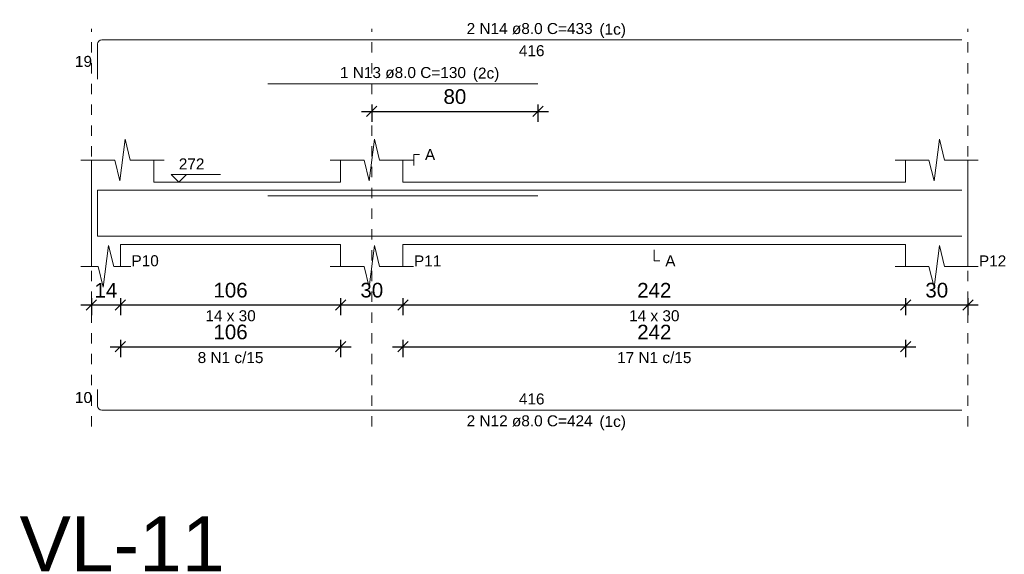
# Model space of a CAD drawing. Header units: millimetres. Extents: x 337 to 526, y -381 to -65.
# Tile 20 of 104: x 382.68 to 392.16, y -353.54 to -348.4. Entities that reach past the tile are written whole.
import ezdxf

# ---------------------------------------------------------------- set-up
doc = ezdxf.new("R2010")
doc.units = ezdxf.units.MM
doc.header["$MEASUREMENT"] = 0
doc.linetypes.add('Dashed', pattern=[0.75, 0.5, -0.25])
doc.layers.get('0').update_dxf_attribs({"lineweight": 5})
for name, color, linetype, lineweight in [('Descrição da armadura', 7, 'Continuous', 5), ('DT-Barras na forma', 1, 'Continuous', 20), ('DT-Barras rebatidas', 1, 'Continuous', 20), ('DT-Cotas', 7, 'Continuous', 5), ('DT-Forma', 5, 'Continuous', 5), ('DT-Pontilhado', 7, 'Dashed', 5), ('DT-Textos', 7, 'Continuous', 5), ('DT-Título', 102, 'Continuous', 20), ('Textos armaduras', 7, 'Continuous', 5)]:
    doc.layers.add(name, color=color, linetype=linetype, lineweight=lineweight)
doc.styles.add('Arial', font='arial.ttf')
doc.dimstyles.new('UM_50.000000', dxfattribs={"dimtxt": 0.18, "dimasz": 0.1, "dimexe": 0.1, "dimexo": 0.2, "dimgap": 0, "dimtad": 1, "dimtih": 1, "dimtoh": 1, "dimdec": 1, "dimlfac": 50, "dimzin": 0, "dimdsep": 46, "dimtxsty": 'Standard', "dimcen": 0.09, "dimdle": 0.1, "dimadec": 1, "dimazin": 2, "dimtfac": 1, "dimtdec": 4, "dimtofl": 0, "dimtmove": 0, "dimatfit": 3, "dimfxl": 1, "dimtolj": 1, "dimarcsym": 0})

# ---------------------------------------------------------------- blocks, each defined once
blk = doc.blocks.new('_Oblique')
at = {"color": 0, "linetype": 'ByBlock', "lineweight": -2}
blk.add_line((-0.5, -0.5), (0.5, 0.5), dxfattribs=at)
blk = doc.blocks.new('*D689')
at = {"layer": 'Defpoints', "color": 0, "transparency": 16777216}
for p in [(383.3694, -350.8767), (383.6494, -350.8767), (383.6494, -351.1415)]:
    blk.add_point(p, dxfattribs=at)
at = {"layer": 'DT-Cotas', "color": 0, "lineweight": -2, "transparency": 16777216}
for p, q in [((383.2694, -351.1415), (383.7494, -351.1415)), ((383.3694, -351.0767), (383.3694, -351.2415)), ((383.6494, -351.0767), (383.6494, -351.2415))]:
    blk.add_line(p, q, dxfattribs=at)
at = {"layer": 'DT-Cotas', "color": 0, "lineweight": -2, "transparency": 16777216, "xscale": 0.1, "yscale": 0.1, "zscale": 0.1, "rotation": 180}
blk.add_blockref('_Oblique', (383.3694, -351.1415), dxfattribs=at)
at = {"layer": 'DT-Cotas', "color": 0, "lineweight": -2, "transparency": 16777216, "xscale": 0.1, "yscale": 0.1, "zscale": 0.1}
blk.add_blockref('_Oblique', (383.6494, -351.1415), dxfattribs=at)
at = {"layer": 'DT-Cotas', "color": 7, "transparency": 16777216, "insert": (383.5094, -351.0003), "char_height": 0.1412, "attachment_point": 5, "rotation": 0.00573, "style": 'Arial'}
blk.add_mtext('\\A1;14', dxfattribs=at)
blk = doc.blocks.new('*D690')
at = {"layer": 'Defpoints', "color": 0, "transparency": 16777216}
for p in [(383.6494, -350.8767), (385.7696, -350.8767), (385.7696, -351.1415)]:
    blk.add_point(p, dxfattribs=at)
at = {"layer": 'DT-Cotas', "color": 0, "lineweight": -2, "transparency": 16777216}
for p, q in [((383.5494, -351.1415), (385.8696, -351.1415)), ((383.6494, -351.0767), (383.6494, -351.2415)), ((385.7696, -351.0767), (385.7696, -351.2415))]:
    blk.add_line(p, q, dxfattribs=at)
at = {"layer": 'DT-Cotas', "color": 0, "lineweight": -2, "transparency": 16777216, "xscale": 0.1, "yscale": 0.1, "zscale": 0.1, "rotation": 180}
blk.add_blockref('_Oblique', (383.6494, -351.1415), dxfattribs=at)
at = {"layer": 'DT-Cotas', "color": 0, "lineweight": -2, "transparency": 16777216, "xscale": 0.1, "yscale": 0.1, "zscale": 0.1}
blk.add_blockref('_Oblique', (385.7696, -351.1415), dxfattribs=at)
at = {"layer": 'DT-Cotas', "color": 7, "transparency": 16777216, "insert": (384.7095, -351.0003), "char_height": 0.1412, "attachment_point": 5, "rotation": 0.00573, "style": 'Arial'}
blk.add_mtext('\\A1;106', dxfattribs=at)
blk = doc.blocks.new('*D691')
at = {"layer": 'Defpoints', "color": 0, "transparency": 16777216}
for p in [(385.7696, -350.8767), (386.3696, -350.8767), (386.3696, -351.1415)]:
    blk.add_point(p, dxfattribs=at)
at = {"layer": 'DT-Cotas', "color": 0, "lineweight": -2, "transparency": 16777216}
for p, q in [((385.6696, -351.1415), (386.4696, -351.1415)), ((385.7696, -351.0767), (385.7696, -351.2415)), ((386.3696, -351.0767), (386.3696, -351.2415))]:
    blk.add_line(p, q, dxfattribs=at)
at = {"layer": 'DT-Cotas', "color": 0, "lineweight": -2, "transparency": 16777216, "xscale": 0.1, "yscale": 0.1, "zscale": 0.1, "rotation": 180}
blk.add_blockref('_Oblique', (385.7696, -351.1415), dxfattribs=at)
at = {"layer": 'DT-Cotas', "color": 0, "lineweight": -2, "transparency": 16777216, "xscale": 0.1, "yscale": 0.1, "zscale": 0.1}
blk.add_blockref('_Oblique', (386.3696, -351.1415), dxfattribs=at)
at = {"layer": 'DT-Cotas', "color": 7, "transparency": 16777216, "insert": (386.0696, -351.0003), "char_height": 0.1412, "attachment_point": 5, "rotation": 0.00573, "style": 'Arial'}
blk.add_mtext('\\A1;30', dxfattribs=at)
blk = doc.blocks.new('*D692')
at = {"layer": 'Defpoints', "color": 0, "transparency": 16777216}
for p in [(386.3696, -350.8767), (391.2094, -350.8767), (391.2094, -351.1415)]:
    blk.add_point(p, dxfattribs=at)
at = {"layer": 'DT-Cotas', "color": 0, "lineweight": -2, "transparency": 16777216}
for p, q in [((386.2696, -351.1415), (391.3094, -351.1415)), ((386.3696, -351.0767), (386.3696, -351.2415)), ((391.2094, -351.0767), (391.2094, -351.2415))]:
    blk.add_line(p, q, dxfattribs=at)
at = {"layer": 'DT-Cotas', "color": 0, "lineweight": -2, "transparency": 16777216, "xscale": 0.1, "yscale": 0.1, "zscale": 0.1, "rotation": 180}
blk.add_blockref('_Oblique', (386.3696, -351.1415), dxfattribs=at)
at = {"layer": 'DT-Cotas', "color": 0, "lineweight": -2, "transparency": 16777216, "xscale": 0.1, "yscale": 0.1, "zscale": 0.1}
blk.add_blockref('_Oblique', (391.2094, -351.1415), dxfattribs=at)
at = {"layer": 'DT-Cotas', "color": 7, "transparency": 16777216, "insert": (388.7895, -351.0003), "char_height": 0.1412, "attachment_point": 5, "rotation": 0.00573, "style": 'Arial'}
blk.add_mtext('\\A1;242', dxfattribs=at)
blk = doc.blocks.new('*D693')
at = {"layer": 'Defpoints', "color": 0, "transparency": 16777216}
for p in [(391.2094, -350.8767), (391.8094, -350.8767), (391.8094, -351.1415)]:
    blk.add_point(p, dxfattribs=at)
at = {"layer": 'DT-Cotas', "color": 0, "lineweight": -2, "transparency": 16777216}
for p, q in [((391.1094, -351.1415), (391.9094, -351.1415)), ((391.2094, -351.0767), (391.2094, -351.2415)), ((391.8094, -351.0767), (391.8094, -351.2415))]:
    blk.add_line(p, q, dxfattribs=at)
at = {"layer": 'DT-Cotas', "color": 0, "lineweight": -2, "transparency": 16777216, "xscale": 0.1, "yscale": 0.1, "zscale": 0.1, "rotation": 180}
blk.add_blockref('_Oblique', (391.2094, -351.1415), dxfattribs=at)
at = {"layer": 'DT-Cotas', "color": 0, "lineweight": -2, "transparency": 16777216, "xscale": 0.1, "yscale": 0.1, "zscale": 0.1}
blk.add_blockref('_Oblique', (391.8094, -351.1415), dxfattribs=at)
at = {"layer": 'DT-Cotas', "color": 7, "transparency": 16777216, "insert": (391.5094, -351.0003), "char_height": 0.1412, "attachment_point": 5, "rotation": 0.00573, "style": 'Arial'}
blk.add_mtext('\\A1;30', dxfattribs=at)
blk = doc.blocks.new('*D694')
at = {"layer": 'Defpoints', "color": 0, "transparency": 16777216}
for p in [(383.6494, -351.2792), (385.7696, -351.2792), (385.7696, -351.5439)]:
    blk.add_point(p, dxfattribs=at)
at = {"layer": 'DT-Cotas', "color": 0, "lineweight": -2, "transparency": 16777216}
for p, q in [((383.5494, -351.5439), (385.8696, -351.5439)), ((383.6494, -351.4792), (383.6494, -351.6439)), ((385.7696, -351.4792), (385.7696, -351.6439))]:
    blk.add_line(p, q, dxfattribs=at)
at = {"layer": 'DT-Cotas', "color": 0, "lineweight": -2, "transparency": 16777216, "xscale": 0.1, "yscale": 0.1, "zscale": 0.1, "rotation": 180}
blk.add_blockref('_Oblique', (383.6494, -351.5439), dxfattribs=at)
at = {"layer": 'DT-Cotas', "color": 0, "lineweight": -2, "transparency": 16777216, "xscale": 0.1, "yscale": 0.1, "zscale": 0.1}
blk.add_blockref('_Oblique', (385.7696, -351.5439), dxfattribs=at)
at = {"layer": 'DT-Cotas', "color": 7, "transparency": 16777216, "insert": (384.7095, -351.4027), "char_height": 0.1412, "attachment_point": 5, "rotation": 0.00573, "style": 'Arial'}
blk.add_mtext('\\A1;106', dxfattribs=at)
blk = doc.blocks.new('*D695')
at = {"layer": 'Defpoints', "color": 0, "transparency": 16777216}
for p in [(386.3696, -351.2792), (391.2094, -351.2792), (391.2094, -351.5439)]:
    blk.add_point(p, dxfattribs=at)
at = {"layer": 'DT-Cotas', "color": 0, "lineweight": -2, "transparency": 16777216}
for p, q in [((386.2696, -351.5439), (391.3094, -351.5439)), ((386.3696, -351.4792), (386.3696, -351.6439)), ((391.2094, -351.4792), (391.2094, -351.6439))]:
    blk.add_line(p, q, dxfattribs=at)
at = {"layer": 'DT-Cotas', "color": 0, "lineweight": -2, "transparency": 16777216, "xscale": 0.1, "yscale": 0.1, "zscale": 0.1, "rotation": 180}
blk.add_blockref('_Oblique', (386.3696, -351.5439), dxfattribs=at)
at = {"layer": 'DT-Cotas', "color": 0, "lineweight": -2, "transparency": 16777216, "xscale": 0.1, "yscale": 0.1, "zscale": 0.1}
blk.add_blockref('_Oblique', (391.2094, -351.5439), dxfattribs=at)
at = {"layer": 'DT-Cotas', "color": 7, "transparency": 16777216, "insert": (388.7895, -351.4027), "char_height": 0.1412, "attachment_point": 5, "rotation": 0.00573, "style": 'Arial'}
blk.add_mtext('\\A1;242', dxfattribs=at)
blk = doc.blocks.new('*D696')
at = {"layer": 'Defpoints', "color": 0, "transparency": 16777216}
for p in [(386.0696, -349.0133), (387.6696, -349.0133), (387.6696, -349.2781)]:
    blk.add_point(p, dxfattribs=at)
at = {"layer": 'DT-Cotas', "color": 0, "lineweight": -2, "transparency": 16777216}
for p, q in [((386.0696, -349.2133), (386.0696, -349.3781)), ((387.6696, -349.2133), (387.6696, -349.3781)), ((385.9696, -349.2781), (387.7696, -349.2781))]:
    blk.add_line(p, q, dxfattribs=at)
at = {"layer": 'DT-Cotas', "color": 0, "lineweight": -2, "transparency": 16777216, "xscale": 0.1, "yscale": 0.1, "zscale": 0.1, "rotation": 180}
blk.add_blockref('_Oblique', (386.0696, -349.2781), dxfattribs=at)
at = {"layer": 'DT-Cotas', "color": 0, "lineweight": -2, "transparency": 16777216, "xscale": 0.1, "yscale": 0.1, "zscale": 0.1}
blk.add_blockref('_Oblique', (387.6696, -349.2781), dxfattribs=at)
at = {"layer": 'DT-Cotas', "color": 7, "transparency": 16777216, "insert": (386.8696, -349.1369), "char_height": 0.1412, "attachment_point": 5, "rotation": 0.00573, "style": 'Arial'}
blk.add_mtext('\\A1;80', dxfattribs=at)

msp = doc.modelspace()

# ---------------------------------------------------------------- linework, layer by layer
at = {"layer": 'DT-Barras na forma'}
for points in [[(383.4294, -350.4147), (383.4294, -350.037), (391.7494, -350.037)], [(385.0696, -350.093), (387.6696, -350.093)], [(383.4294, -350.281), (383.4294, -350.481), (391.7494, -350.481)]]:
    msp.add_lwpolyline(points, dxfattribs=at)
at = {"layer": 'DT-Barras rebatidas'}
for p, q in [((383.4694, -348.5897), (391.7494, -348.5897)), ((383.4294, -348.9674), (383.4294, -348.6297)), ((385.0696, -349.0133), (387.6696, -349.0133)), ((383.4294, -351.9543), (383.4294, -352.1143)), ((383.4694, -352.1543), (391.7494, -352.1543))]:
    msp.add_line(p, q, dxfattribs=at)
for centre, start, end in [((383.4694, -348.6297), 90, 180), ((383.4694, -352.1143), 180, 270)]:
    msp.add_arc(centre, 0.04, start, end, dxfattribs=at)
at = {"layer": 'DT-Forma'}
for p, q in [((383.6444, -349.9472), (383.6944, -349.5472)), ((383.6944, -349.5472), (383.7444, -349.7472)), ((386.0446, -349.9472), (386.0946, -349.5472)), ((386.0946, -349.5472), (386.1446, -349.7472)), ((391.4844, -349.9472), (391.5344, -349.5472)), ((391.5344, -349.5472), (391.5844, -349.7472)), ((383.2694, -349.7472), (383.5944, -349.7472)), ((383.3694, -349.959), (383.3694, -349.7472)), ((383.5944, -349.7472), (383.6444, -349.9472)), ((383.7444, -349.7472), (384.0694, -349.7472)), ((383.9694, -349.7472), (383.9694, -349.959)), ((385.6696, -349.7472), (385.9946, -349.7472)), ((385.7696, -349.959), (385.7696, -349.7472)), ((385.9946, -349.7472), (386.0446, -349.9472)), ((386.1446, -349.7472), (386.4696, -349.7472)), ((386.3696, -349.7472), (386.3696, -349.959)), ((391.1094, -349.7472), (391.4344, -349.7472)), ((391.2094, -349.959), (391.2094, -349.7472)), ((391.4344, -349.7472), (391.4844, -349.9472)), ((391.5844, -349.7472), (391.9094, -349.7472)), ((391.8094, -349.7472), (391.8094, -349.959)), ((383.9694, -349.959), (385.7696, -349.959)), ((386.3696, -349.959), (391.2094, -349.959)), ((383.3694, -350.559), (383.3694, -350.7708)), ((383.4844, -350.9708), (383.5344, -350.5708)), ((383.5344, -350.5708), (383.5844, -350.7708)), ((383.6494, -350.7708), (383.6494, -350.559)), ((383.6494, -350.559), (385.7696, -350.559)), ((385.7696, -350.559), (385.7696, -350.7708)), ((386.0446, -350.9708), (386.0946, -350.5708)), ((386.0946, -350.5708), (386.1446, -350.7708)), ((386.3696, -350.7708), (386.3696, -350.559)), ((386.3696, -350.559), (391.2094, -350.559)), ((391.2094, -350.559), (391.2094, -350.7708)), ((391.4844, -350.9708), (391.5344, -350.5708)), ((391.5344, -350.5708), (391.5844, -350.7708)), ((391.8094, -350.7708), (391.8094, -350.559)), ((383.2694, -350.7708), (383.4344, -350.7708)), ((383.4344, -350.7708), (383.4844, -350.9708)), ((383.5844, -350.7708), (383.7494, -350.7708)), ((385.6696, -350.7708), (385.9946, -350.7708)), ((385.9946, -350.7708), (386.0446, -350.9708)), ((386.1446, -350.7708), (386.4696, -350.7708)), ((391.1094, -350.7708), (391.4344, -350.7708)), ((391.4344, -350.7708), (391.4844, -350.9708)), ((391.5844, -350.7708), (391.9094, -350.7708))]:
    msp.add_line(p, q, dxfattribs=at)
at = {"layer": 'DT-Forma', "linetype": 'Continuous'}
for p, q in [((383.3694, -350.559), (383.3694, -349.959)), ((391.8094, -349.959), (391.8094, -350.559))]:
    msp.add_line(p, q, dxfattribs=at)
at = {"layer": 'DT-Pontilhado', "ltscale": 0.2}
for p, q in [((383.3694, -352.3131), (383.3694, -348.4838)), ((386.0696, -352.3131), (386.0696, -348.4838)), ((391.8094, -352.3131), (391.8094, -348.4838))]:
    msp.add_line(p, q, dxfattribs=at)
at = {"layer": 'DT-Textos'}
for points in [[(386.4755, -349.8002), (386.4755, -349.6943), (386.5284, -349.6943)], [(384.2854, -349.8849), (384.2113, -349.959), (384.1372, -349.8849), (384.6137, -349.8849)], [(388.7895, -350.612), (388.7895, -350.7179), (388.8424, -350.7179)]]:
    msp.add_lwpolyline(points, dxfattribs=at)

# ---------------------------------------------------------------- texts
at = {"layer": 'Descrição da armadura', "linetype": 'Continuous', "char_height": 0.1059, "attachment_point": 8, "line_spacing_factor": 0.798, "style": 'Arial'}
for s, insert, width in [('2 N14 ø8.0 C=433', (387.5894, -348.5368), 2.43235), ('1 N13 ø8.0 C=130', (386.3696, -348.9604), 2.43235), ('8 N1 c/15', (384.7095, -351.7028), 1.269695), ('17 N1 c/15', (388.7895, -351.7028), 1.434671), ('2 N12 ø8.0 C=424', (387.5894, -352.3131), 2.43235)]:
    msp.add_mtext(s, dxfattribs=dict(at, insert=insert, width=width))
at = {"layer": 'DT-Textos', "char_height": 0.1059, "line_spacing_factor": 0.798, "style": 'Arial'}
for s, insert, width, attachment_point in [('(1c)', (388.2617, -348.5718), 0.518615, 7), ('(2c)', (387.0427, -348.9948), 0.518615, 7), ('A', (386.5814, -349.7472), 0.200858, 7), ('272', (384.2113, -349.8372), 0.50244, 7), ('P10', (383.7553, -350.7708), 0.535819, 7), ('P11', (386.4755, -350.7708), 0.535819, 7), ('A', (388.8954, -350.7708), 0.200858, 7), ('P12', (391.9153, -350.7708), 0.535819, 7), ('14 x 30', (384.7095, -351.3003), 0.987824, 8), ('14 x 30', (388.7895, -351.3003), 0.987824, 8), ('(1c)', (388.2617, -352.3478), 0.518615, 7)]:
    msp.add_mtext(s, dxfattribs=dict(at, insert=insert, width=width, attachment_point=attachment_point))
at = {"layer": 'DT-Título', "insert": (382.6784, -353.7075), "char_height": 0.5295, "width": 4.017905, "attachment_point": 7, "line_spacing_factor": 0.798, "style": 'Arial'}
msp.add_mtext('VL-11', dxfattribs=at)
at = {"layer": 'Textos armaduras', "linetype": 'Continuous', "char_height": 0.1059, "attachment_point": 7, "line_spacing_factor": 0.798, "style": 'Arial'}
for s, insert, width in [('416', (387.4856, -348.7486), 0.494929), ('19', (383.2114, -348.8515), 0.329953), ('10', (383.2114, -352.0872), 0.329953), ('416', (387.4856, -352.1013), 0.494929)]:
    msp.add_mtext(s, dxfattribs=dict(at, insert=insert, width=width))

# ---------------------------------------------------------------- dimensions: what is measured, and where the dimension line sits
at = {"layer": 'DT-Cotas'}
for base, p1, p2, picture, middle in [((387.6696, -349.2781), (386.0696, -349.0133), (387.6696, -349.0133), '*D696', (386.8696, -349.1369)), ((383.6494, -351.1415), (383.3694, -350.8767), (383.6494, -350.8767), '*D689', (383.5094, -351.0003)), ((385.7696, -351.1415), (383.6494, -350.8767), (385.7696, -350.8767), '*D690', (384.7095, -351.0003)), ((386.3696, -351.1415), (385.7696, -350.8767), (386.3696, -350.8767), '*D691', (386.0696, -351.0003)), ((391.2094, -351.1415), (386.3696, -350.8767), (391.2094, -350.8767), '*D692', (388.7895, -351.0003)), ((391.8094, -351.1415), (391.2094, -350.8767), (391.8094, -350.8767), '*D693', (391.5094, -351.0003)), ((385.7696, -351.5439), (383.6494, -351.2792), (385.7696, -351.2792), '*D694', (384.7095, -351.4027)), ((391.2094, -351.5439), (386.3696, -351.2792), (391.2094, -351.2792), '*D695', (388.7895, -351.4027))]:
    dim = msp.add_linear_dim(base=base, p1=p1, p2=p2, dimstyle='UM_50.000000', override={"dimtxt": 0.1412, "dimasz": 0.1, "dimexe": 0.1, "dimexo": 0.2, "dimtad": 1, "dimtih": 0, "dimtoh": 0, "dimdec": 1, "dimlfac": 50, "dimzin": 8, "dimtxsty": 'Arial', "dimblk": 'Oblique', "dimblk1": 'Oblique', "dimblk2": 'Oblique', "dimsah": 1, "dimdle": 0.1, "dimse1": 0, "dimse2": 0, "dimclrt": 7, "dimadec": 1, "dimazin": 3, "dimtmove": 2, "dimldrblk": 'Oblique'}, dxfattribs=at)
    dim.commit()
    dim.dimension.update_dxf_attribs({"geometry": picture, "text_midpoint": middle, "dimtype": 160, "text_rotation": 0.00573})

doc.saveas('drawing.dxf')
